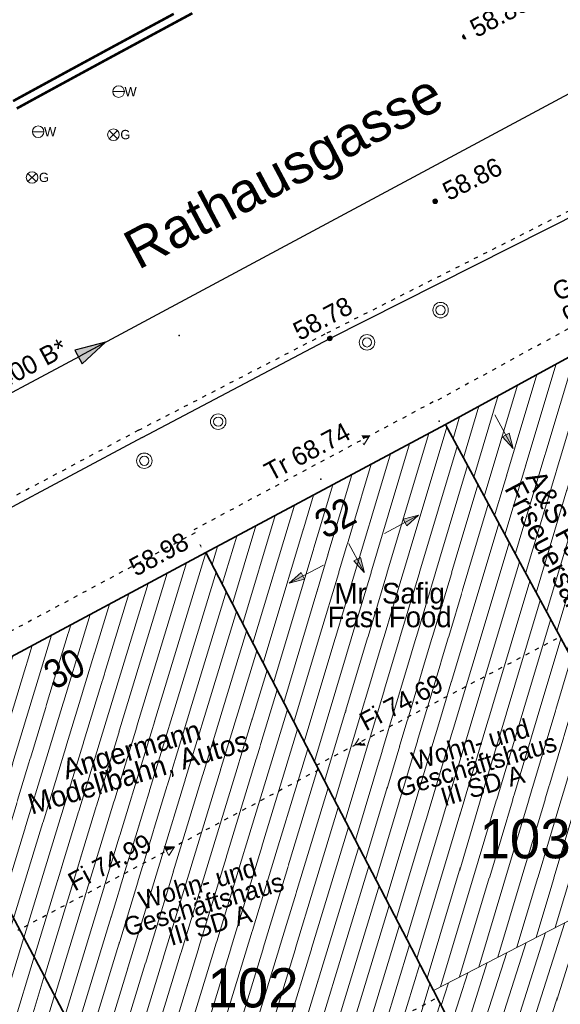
# Model space of a CAD drawing. Header units: metres. Extents: x 32365810 to 32367010, y 5620411 to 5622366.
# Tile 131 of 198: x 32366238 to 32366251, y 5622111 to 5622135. Entities that reach past the tile are written whole.
import ezdxf

# ---------------------------------------------------------------- set-up
doc = ezdxf.new("R2010")
doc.units = ezdxf.units.M
for name, pattern in [('1000.100', [0]), ('1000.104', [0.225, 0.075, -0.15]), ('1000.196', [0.225, 0.075, -0.15]), ('1000.300', [0]), ('1600.1047', [0]), ('1600.2028', [0]), ('1600.2505', [0])]:
    doc.linetypes.add(name, pattern=pattern)
doc.layers.get('0').update_dxf_attribs({"color": 1, "linetype": 'CONTINUOUS'})
for name, color, linetype in [('Beschriftung Gebäude', 7, 'CONTINUOUS'), ('Beschriftung Kanalbestand (AMT 66)', 7, 'CONTINUOUS'), ('Beschriftung Topographie', 7, 'CONTINUOUS'), ('Ebene 32', 7, 'CONTINUOUS'), ('EFB-_ Dachhöhen Bestandsgebäude (NHN)', 7, 'CONTINUOUS'), ('Fahrbahnmarkierung', 7, 'CONTINUOUS'), ('Flurstücke_Grenzpunkte', 11, 'CONTINUOUS'), ('Gasleitung', 7, 'CONTINUOUS'), ('Gebäude', 31, 'CONTINUOUS'), ('Höhen_ gemessen (NHN)', 7, 'CONTINUOUS'), ('Lagebezeichnungen', 12, 'CONTINUOUS'), ('Leitungen Kanalbestand (AMT 66)', 7, 'CONTINUOUS'), ('Symbole Topographie', 7, 'CONTINUOUS'), ('Topgraphie_ weitere örtliche Aufnahme', 7, 'CONTINUOUS'), ('Topographie_ örtl. Aufnahme', 7, 'CONTINUOUS'), ('Wasserleitung', 7, 'CONTINUOUS')]:
    doc.layers.add(name, color=color, linetype=linetype)
doc.styles.add('Arial', font='Arial.ttf')
doc.styles.add('Beschriftung schwarz_ Stift 0.25', font='Century Gothic.ttf')
doc.styles.add('Beschriftung Topographie_ blau', font='Century Gothic.ttf')
doc.styles.add('Dachhöhe NHN_ Bestand_ gemessen_ schwarz', font='Century Gothic.ttf')
doc.styles.add('Flurstücksnummer - K 10 700', font='Arial.ttf')
doc.styles.add('Hausnummern NRW', font='Arial.ttf', dxfattribs={"width": 0.85})
doc.styles.add('Höhe NHN_ gemessen_ blau', font='Century Gothic.ttf')
doc.styles.add('Kanal Mischwasser_ Beschriftung allgemein_ dünn_ lila', font='Century Gothic.ttf')
doc.styles.add('Name - Bauwerken u. Einrichtungen - F 10', font='Arial.ttf')

# ---------------------------------------------------------------- blocks, each defined once
blk = doc.blocks.new('S1000.360')
at = {"lineweight": -2}
blk.add_hatch(color=0, dxfattribs=at).paths.add_polyline_path([(0, 0.25), (0.05, 0.05), (-0.05, 0.05)], flags=0)
at = {"color": 0, "lineweight": -2}
for p, q in [((-0.05, 0.05), (0, 0.25)), ((0, 0.25), (0.05, 0.05)), ((0, 0.25), (0, -0.25)), ((0.05, 0.05), (-0.05, 0.05))]:
    blk.add_line(p, q, dxfattribs=at)
blk = doc.blocks.new('S1000.451')
at = {"color": 0, "lineweight": -2}
for radius in [0.5, 0.3]:
    blk.add_circle((0, 0), radius, dxfattribs=at)
blk = doc.blocks.new('S1000.550', base_point=(-0.2, 0))
at = {"color": 0, "lineweight": -2}
for p, q in [((-0.376777, 0.176777), (-0.023224, -0.176777)), ((-0.376777, -0.176777), (-0.023224, 0.176777))]:
    blk.add_line(p, q, dxfattribs=at)
blk.add_circle((-0.2, 0), 0.25, dxfattribs=at)
at = {"color": 0, "lineweight": -2, "insert": (0.09684, -0.2), "char_height": 0.4, "attachment_point": 7, "line_spacing_factor": 0.69, "style": 'Arial'}
blk.add_mtext('G', dxfattribs=at)
blk = doc.blocks.new('S1000.549', base_point=(-0.2, 0))
at = {"color": 0, "lineweight": -2}
blk.add_line((-0.45, 0), (0.05, 0), dxfattribs=at)
blk.add_circle((-0.2, 0), 0.25, dxfattribs=at)
at = {"color": 0, "lineweight": -2, "insert": (0.05246, -0.199999), "char_height": 0.4, "attachment_point": 7, "line_spacing_factor": 0.69, "style": 'Arial'}
blk.add_mtext('W', dxfattribs=at)
blk = doc.blocks.new('S1000.15')
at = {"color": 0, "lineweight": -2}
for p, q in [((-0.5, 0.05), (-0.485, 0.1)), ((0.495, 0.05), (-0.5, 0.05)), ((-0.5, -0.05), (-0.5, 0)), ((-0.5, 0), (0.5, 0)), ((-0.485, 0.1), (0.49, 0.1)), ((-0.475, 0.15), (-0.455, 0.2)), ((0.475, 0.15), (-0.475, 0.15)), ((-0.455, 0.2), (0.455, 0.2)), ((-0.43, 0.25), (-0.4, 0.3)), ((0.43, 0.25), (-0.43, 0.25)), ((-0.4, 0.3), (0.395, 0.3)), ((-0.355, 0.35), (-0.295, 0.4)), ((0.36, 0.35), (-0.355, 0.35)), ((-0.295, 0.4), (0.3, 0.4)), ((0.22, 0.45), (-0.215, 0.45)), ((0.3, 0.4), (0.22, 0.45)), ((0.395, 0.3), (0.36, 0.35)), ((0.455, 0.2), (0.43, 0.25)), ((0.49, 0.1), (0.475, 0.15)), ((0.5, 0), (0.495, 0.05)), ((0.495, -0.05), (-0.5, -0.05)), ((-0.475, -0.15), (-0.49, -0.1)), ((-0.49, -0.1), (0.485, -0.1)), ((0.475, -0.15), (-0.475, -0.15)), ((-0.43, -0.25), (-0.455, -0.2)), ((-0.455, -0.2), (0.46, -0.2)), ((0.425, -0.25), (-0.43, -0.25)), ((-0.355, -0.35), (-0.4, -0.3)), ((-0.4, -0.3), (0.395, -0.3)), ((0.345, -0.35), (-0.355, -0.35)), ((-0.205, -0.45), (-0.29, -0.4)), ((-0.29, -0.4), (0.285, -0.4)), ((0.2, -0.45), (-0.205, -0.45)), ((0.285, -0.4), (0.345, -0.35)), ((0.395, -0.3), (0.425, -0.25)), ((0.46, -0.2), (0.475, -0.15)), ((0.485, -0.1), (0.495, -0.05))]:
    blk.add_line(p, q, dxfattribs=at)
blk.add_circle((0, 0), 0.5, dxfattribs=at)
blk = doc.blocks.new('S1000.114', base_point=(0, 0.366025))
at = {"lineweight": -2}
blk.add_hatch(color=0, dxfattribs=at).paths.add_polyline_path([(-0.5, -0.5), (0, 0.366026), (0, -0.5)], flags=0)
at = {"color": 0, "lineweight": -2}
for p, q in [((0, 0.366026), (-0.5, -0.5)), ((0.5, -0.5), (0, 0.366026)), ((-0.5, -0.5), (0, -0.5)), ((0, -0.5), (0.5, -0.5))]:
    blk.add_line(p, q, dxfattribs=at)
blk = doc.blocks.new('O1056')
at = {"layer": 'Flurstücke_Grenzpunkte', "color": 7, "linetype": '1600.2028', "lineweight": 35}
for p, q in [((32366242.751, 5622121.978), (32366235.441, 5622118.074)), ((32366248.272, 5622111.361), (32366242.751, 5622121.978)), ((32366235.441, 5622118.074), (32366241.069, 5622107.509)), ((32366250.071, 5622107.901), (32366248.272, 5622111.361)), ((32366250.071, 5622107.901), (32366247.487, 5622106.872)), ((32366241.069, 5622107.509), (32366244.192, 5622101.645)), ((32366247.487, 5622106.872), (32366248.813, 5622104.672)), ((32366248.813, 5622104.672), (32366244.192, 5622101.645))]:
    blk.add_line(p, q, dxfattribs=at)
at = {"layer": 'Flurstücke_Grenzpunkte', "color": 7, "lineweight": 18, "insert": (32366243.893628, 5622110.936929), "char_height": 0.95, "attachment_point": 8, "line_spacing_factor": 0.69, "style": 'Flurstücksnummer - K 10 700', "bg_fill": 2}
blk.add_mtext('102', dxfattribs=at)
blk = doc.blocks.new('O1270')
at = {"layer": 'Flurstücke_Grenzpunkte', "color": 7, "linetype": '1600.2028', "lineweight": 35}
blk.add_line((32366235.441, 5622118.074), (32366241.069, 5622107.509), dxfattribs=at)
blk = doc.blocks.new('O1280')
at = {"layer": 'Flurstücke_Grenzpunkte', "color": 7, "linetype": '1600.2028', "lineweight": 35}
for p, q in [((32366248.564, 5622125.083), (32366245.842, 5622123.629)), ((32366256.461, 5622110.446), (32366248.564, 5622125.083)), ((32366245.842, 5622123.629), (32366242.751, 5622121.978)), ((32366248.272, 5622111.361), (32366242.751, 5622121.978)), ((32366250.071, 5622107.901), (32366248.272, 5622111.361)), ((32366252.42, 5622108.821), (32366256.461, 5622110.446)), ((32366252.42, 5622108.821), (32366250.071, 5622107.901))]:
    blk.add_line(p, q, dxfattribs=at)
at = {"layer": 'Flurstücke_Grenzpunkte', "color": 7, "lineweight": 18, "insert": (32366250.496567, 5622114.551902), "char_height": 0.95, "attachment_point": 8, "line_spacing_factor": 0.69, "style": 'Flurstücksnummer - K 10 700', "bg_fill": 2}
blk.add_mtext('103', dxfattribs=at)
blk = doc.blocks.new('O1520')
at = {"layer": 'Flurstücke_Grenzpunkte', "color": 7, "linetype": '1600.2028', "lineweight": 35}
for p, q in [((32366234.742, 5622155.639), (32366226.928, 5622151.604)), ((32366234.742, 5622155.639), (32366235.261, 5622154.627)), ((32366235.261, 5622154.627), (32366238.458, 5622148.392)), ((32366229.878, 5622145.624), (32366226.928, 5622151.604)), ((32366238.458, 5622148.392), (32366243.464, 5622138.63)), ((32366235.426, 5622134.383), (32366229.878, 5622145.624)), ((32366235.447, 5622134.338), (32366243.482, 5622138.595)), ((32366243.464, 5622138.63), (32366243.482, 5622138.595)), ((32366235.447, 5622134.338), (32366235.426, 5622134.383))]:
    blk.add_line(p, q, dxfattribs=at)
at = {"layer": 'Flurstücke_Grenzpunkte', "color": 7, "lineweight": 18, "insert": (32366237.65233, 5622139.524164), "char_height": 0.95, "attachment_point": 8, "rotation": 16.5124674, "line_spacing_factor": 0.69, "style": 'Flurstücksnummer - K 10 700', "bg_fill": 2}
blk.add_mtext('348', dxfattribs=at)
blk = doc.blocks.new('O1542')
at = {"layer": 'Flurstücke_Grenzpunkte', "color": 7, "linetype": '1600.2028', "lineweight": 35}
for p, q in [((32366256.877, 5622129.627), (32366248.564, 5622125.083)), ((32366256.877, 5622129.627), (32366262.589, 5622119.013)), ((32366256.461, 5622110.446), (32366248.564, 5622125.083)), ((32366262.589, 5622119.013), (32366265.208, 5622114.147)), ((32366263.381, 5622113.419), (32366265.208, 5622114.147)), ((32366256.461, 5622110.446), (32366263.456, 5622113.234)), ((32366263.456, 5622113.234), (32366263.381, 5622113.419))]:
    blk.add_line(p, q, dxfattribs=at)
at = {"layer": 'Flurstücke_Grenzpunkte', "color": 7, "lineweight": 18, "insert": (32366260.467, 5622114.369), "char_height": 0.95, "attachment_point": 8, "line_spacing_factor": 0.69, "style": 'Flurstücksnummer - K 10 700', "bg_fill": 2}
blk.add_mtext('104', dxfattribs=at)
blk = doc.blocks.new('O1587')
at = {"layer": 'Flurstücke_Grenzpunkte', "color": 7, "linetype": '1600.2028', "lineweight": 35}
for p, q in [((32366256.877, 5622129.627), (32366248.564, 5622125.083)), ((32366248.564, 5622125.083), (32366245.842, 5622123.629)), ((32366245.842, 5622123.629), (32366242.751, 5622121.978)), ((32366242.751, 5622121.978), (32366235.441, 5622118.074))]:
    blk.add_line(p, q, dxfattribs=at)
blk = doc.blocks.new('O2205')
at = {"layer": 'Gebäude', "color": 7, "linetype": '1600.2505', "lineweight": 18}
for p, q in [((32366254.285, 5622114.465), (32366248.272, 5622111.361)), ((32366256.461, 5622110.446), (32366254.285, 5622114.465)), ((32366248.272, 5622111.361), (32366250.071, 5622107.901)), ((32366252.42, 5622108.821), (32366256.461, 5622110.446)), ((32366252.42, 5622108.821), (32366250.071, 5622107.901))]:
    blk.add_line(p, q, dxfattribs=at)
at = {"layer": 'Ebene 32', "color": 7, "lineweight": 18, "insert": (32366252.126, 5622111.052), "char_height": 0.7, "attachment_point": 8, "line_spacing_factor": 0.69, "style": 'Hausnummern NRW', "bg_fill": 2}
blk.add_mtext('(1)', dxfattribs=at)
blk = doc.blocks.new('O2280')
at = {"layer": 'Gebäude', "color": 7, "linetype": '1600.2505', "lineweight": 18}
for p, q in [((32366248.564, 5622125.083), (32366242.751, 5622121.978)), ((32366254.285, 5622114.465), (32366248.564, 5622125.083)), ((32366242.751, 5622121.978), (32366248.272, 5622111.361)), ((32366254.285, 5622114.465), (32366248.272, 5622111.361))]:
    blk.add_line(p, q, dxfattribs=at)
at = {"layer": 'Lagebezeichnungen', "color": 7, "lineweight": 18, "insert": (32366246.05585, 5622122.504014), "char_height": 0.7, "attachment_point": 8, "rotation": 28.0523525, "line_spacing_factor": 0.69, "style": 'Hausnummern NRW', "bg_fill": 2}
blk.add_mtext('32', dxfattribs=at)
blk = doc.blocks.new('O2524')
at = {"layer": 'Gebäude', "color": 7, "linetype": '1600.2505', "lineweight": 18}
for p, q in [((32366256.877, 5622129.627), (32366248.564, 5622125.083)), ((32366262.589, 5622119.013), (32366256.877, 5622129.627)), ((32366254.285, 5622114.465), (32366248.564, 5622125.083)), ((32366254.285, 5622114.465), (32366262.589, 5622119.013))]:
    blk.add_line(p, q, dxfattribs=at)
at = {"layer": 'Lagebezeichnungen', "color": 7, "lineweight": 18, "insert": (32366253.174364, 5622126.397875), "char_height": 0.7, "attachment_point": 8, "rotation": 28.6425692, "line_spacing_factor": 0.69, "style": 'Hausnummern NRW', "bg_fill": 2}
blk.add_mtext('34', dxfattribs=at)
blk = doc.blocks.new('O2632')
at = {"layer": 'Gebäude', "color": 7, "linetype": '1600.2505', "lineweight": 18}
for p, q in [((32366234.742, 5622155.639), (32366226.928, 5622151.604)), ((32366235.261, 5622154.627), (32366234.742, 5622155.639)), ((32366238.458, 5622148.392), (32366235.261, 5622154.627)), ((32366226.928, 5622151.604), (32366229.878, 5622145.624)), ((32366238.458, 5622148.392), (32366243.464, 5622138.63)), ((32366229.878, 5622145.624), (32366235.426, 5622134.383)), ((32366235.426, 5622134.383), (32366243.464, 5622138.63))]:
    blk.add_line(p, q, dxfattribs=at)
at = {"layer": 'Lagebezeichnungen', "color": 7, "lineweight": 18, "insert": (32366237.939661, 5622136.045048), "char_height": 0.7, "attachment_point": 8, "rotation": 27.8466128, "line_spacing_factor": 0.69, "style": 'Hausnummern NRW', "bg_fill": 2}
blk.add_mtext('11 a', dxfattribs=at)
blk = doc.blocks.new('O2807')
at = {"layer": 'Gebäude', "color": 7, "linetype": '1600.2505', "lineweight": 18}
for p, q in [((32366242.751, 5622121.978), (32366235.441, 5622118.074)), ((32366242.751, 5622121.978), (32366248.272, 5622111.361)), ((32366235.441, 5622118.074), (32366241.069, 5622107.509)), ((32366248.272, 5622111.361), (32366250.071, 5622107.901)), ((32366250.071, 5622107.901), (32366247.487, 5622106.872)), ((32366241.069, 5622107.509), (32366244.192, 5622101.645)), ((32366247.487, 5622106.872), (32366248.813, 5622104.672)), ((32366248.813, 5622104.672), (32366244.192, 5622101.645))]:
    blk.add_line(p, q, dxfattribs=at)
at = {"layer": 'Lagebezeichnungen', "color": 7, "lineweight": 18, "insert": (32366239.484664, 5622118.847437), "char_height": 0.7, "attachment_point": 8, "rotation": 28.0523525, "line_spacing_factor": 0.69, "style": 'Hausnummern NRW', "bg_fill": 2}
blk.add_mtext('30', dxfattribs=at)
blk = doc.blocks.new('O3018')
at = {"layer": 'Gebäude', "color": 7, "linetype": '1600.2505', "lineweight": 18}
for p, q in [((32366235.441, 5622118.074), (32366220.293, 5622109.983)), ((32366235.441, 5622118.074), (32366241.069, 5622107.509)), ((32366225.904, 5622099.412), (32366220.293, 5622109.983)), ((32366241.069, 5622107.509), (32366225.904, 5622099.412))]:
    blk.add_line(p, q, dxfattribs=at)
at = {"layer": 'Lagebezeichnungen', "color": 7, "lineweight": 18, "insert": (32366229.498196, 5622113.233362), "char_height": 0.7, "attachment_point": 8, "rotation": 28.1028739, "line_spacing_factor": 0.69, "style": 'Hausnummern NRW', "bg_fill": 2}
blk.add_mtext('22', dxfattribs=at)
blk = doc.blocks.new('*X1098')
at = {"color": 253, "linetype": '1600.1047', "lineweight": 18, "true_color": 0xb2b2b2}
for p, q in [((32366252.499483, 5622108.852962), (32366254.288227, 5622114.45904)), ((32366252.049338, 5622108.675828), (32366253.819895, 5622114.224906)), ((32366251.599497, 5622108.499645), (32366253.34865, 5622113.981642)), ((32366252.951049, 5622109.03455), (32366254.535897, 5622114.001602)), ((32366251.149655, 5622108.323462), (32366252.877405, 5622113.738378)), ((32366250.699814, 5622108.147279), (32366252.40616, 5622113.495115)), ((32366253.402614, 5622109.216137), (32366254.783567, 5622113.544163)), ((32366250.249972, 5622107.971096), (32366251.934915, 5622113.251851)), ((32366249.924118, 5622108.183497), (32366251.46367, 5622113.008588)), ((32366253.85418, 5622109.397724), (32366255.031237, 5622113.086724)), ((32366249.680185, 5622108.65265), (32366250.992425, 5622112.765324)), ((32366249.436253, 5622109.121804), (32366250.52118, 5622112.52206)), ((32366254.305746, 5622109.579311), (32366255.278908, 5622112.629285)), ((32366249.19232, 5622109.590957), (32366250.049935, 5622112.278797)), ((32366248.948388, 5622110.06011), (32366249.57869, 5622112.035533)), ((32366254.757311, 5622109.760899), (32366255.526578, 5622112.171847)), ((32366248.704455, 5622110.529263), (32366249.107445, 5622111.792269)), ((32366248.460523, 5622110.998416), (32366248.6362, 5622111.549006)), ((32366255.208877, 5622109.942486), (32366255.774248, 5622111.714408)), ((32366255.660443, 5622110.124073), (32366256.021918, 5622111.256969)), ((32366256.112009, 5622110.305661), (32366256.269589, 5622110.79953))]:
    blk.add_line(p, q, dxfattribs=at)
blk = doc.blocks.new('*X1123')
at = {"color": 253, "linetype": '1600.1047', "lineweight": 18, "true_color": 0xb2b2b2}
for p, q in [((32366245.881943, 5622115.95713), (32366248.598095, 5622125.01972)), ((32366245.633597, 5622116.434705), (32366248.161077, 5622124.86778)), ((32366245.385251, 5622116.912279), (32366247.694979, 5622124.618815)), ((32366246.130289, 5622115.479555), (32366248.849648, 5622124.552845)), ((32366245.136905, 5622117.389854), (32366247.228882, 5622124.36985)), ((32366244.888559, 5622117.867429), (32366246.762784, 5622124.120885)), ((32366246.378636, 5622115.00198), (32366249.101202, 5622124.08597)), ((32366244.640213, 5622118.345004), (32366246.296686, 5622123.87192)), ((32366244.391866, 5622118.822579), (32366245.830589, 5622123.622955)), ((32366246.626982, 5622114.524405), (32366249.352755, 5622123.619096)), ((32366244.14352, 5622119.300154), (32366245.364491, 5622123.37399)), ((32366243.895174, 5622119.777729), (32366244.898393, 5622123.125025)), ((32366246.875328, 5622114.04683), (32366249.604308, 5622123.152221)), ((32366243.646828, 5622120.255304), (32366244.432296, 5622122.87606)), ((32366243.398482, 5622120.732879), (32366243.966198, 5622122.627095)), ((32366247.123674, 5622113.569255), (32366249.855861, 5622122.685346)), ((32366243.150136, 5622121.210454), (32366243.5001, 5622122.37813)), ((32366242.901789, 5622121.688029), (32366243.034003, 5622122.129165)), ((32366247.37202, 5622113.09168), (32366250.107414, 5622122.218471)), ((32366247.620366, 5622112.614105), (32366250.358967, 5622121.751596)), ((32366247.868713, 5622112.13653), (32366250.61052, 5622121.284722)), ((32366248.117059, 5622111.658955), (32366250.862073, 5622120.817847)), ((32366248.446188, 5622111.450919), (32366251.113626, 5622120.350972)), ((32366248.909322, 5622111.689995), (32366251.365179, 5622119.884097)), ((32366249.372456, 5622111.929072), (32366251.616732, 5622119.417222)), ((32366249.83559, 5622112.168149), (32366251.868286, 5622118.950348)), ((32366250.298724, 5622112.407225), (32366252.119839, 5622118.483473)), ((32366250.761858, 5622112.646302), (32366252.371392, 5622118.016598)), ((32366251.224993, 5622112.885379), (32366252.622945, 5622117.549723)), ((32366251.688127, 5622113.124455), (32366252.874498, 5622117.082848)), ((32366252.151261, 5622113.363532), (32366253.126051, 5622116.615974)), ((32366252.614395, 5622113.602609), (32366253.377604, 5622116.149099)), ((32366253.077529, 5622113.841685), (32366253.629157, 5622115.682224)), ((32366253.540663, 5622114.080762), (32366253.88071, 5622115.215349)), ((32366254.003797, 5622114.319839), (32366254.132263, 5622114.748474))]:
    blk.add_line(p, q, dxfattribs=at)
blk = doc.blocks.new('*X1191')
at = {"color": 253, "linetype": '1600.1047', "lineweight": 18, "true_color": 0xb2b2b2}
for p, q in [((32366253.025626, 5622116.802359), (32366256.867796, 5622129.621969)), ((32366252.774073, 5622117.269234), (32366256.399616, 5622129.366055)), ((32366252.52252, 5622117.736108), (32366255.931435, 5622129.110141)), ((32366253.277179, 5622116.335484), (32366257.123502, 5622129.168951)), ((32366252.270967, 5622118.202983), (32366255.463255, 5622128.854228)), ((32366252.019414, 5622118.669858), (32366254.995075, 5622128.598314)), ((32366253.528733, 5622115.868609), (32366257.374948, 5622128.701717)), ((32366251.767861, 5622119.136733), (32366254.526895, 5622128.3424)), ((32366251.516308, 5622119.603608), (32366254.058714, 5622128.086486)), ((32366253.780286, 5622115.401734), (32366257.626393, 5622128.234483)), ((32366251.264755, 5622120.070482), (32366253.590534, 5622127.830573)), ((32366254.031839, 5622114.93486), (32366257.877838, 5622127.767249)), ((32366251.013202, 5622120.537357), (32366253.122354, 5622127.574659)), ((32366250.761648, 5622121.004232), (32366252.654173, 5622127.318745)), ((32366254.283392, 5622114.467985), (32366258.129284, 5622127.300015)), ((32366250.510095, 5622121.471107), (32366252.185993, 5622127.062831)), ((32366254.750366, 5622114.719875), (32366258.380729, 5622126.832781)), ((32366250.258542, 5622121.937982), (32366251.717813, 5622126.806917)), ((32366250.006989, 5622122.404856), (32366251.249632, 5622126.551004)), ((32366255.218727, 5622114.976391), (32366258.632175, 5622126.365546)), ((32366249.755436, 5622122.871731), (32366250.781452, 5622126.29509)), ((32366249.503883, 5622123.338606), (32366250.313272, 5622126.039176)), ((32366255.687088, 5622115.232906), (32366258.88362, 5622125.898312)), ((32366249.25233, 5622123.805481), (32366249.845092, 5622125.783262)), ((32366249.000777, 5622124.272356), (32366249.376911, 5622125.527348)), ((32366256.155448, 5622115.489422), (32366259.135065, 5622125.431078)), ((32366248.749224, 5622124.73923), (32366248.908731, 5622125.271435)), ((32366256.623809, 5622115.745937), (32366259.386511, 5622124.963844)), ((32366257.092169, 5622116.002453), (32366259.637956, 5622124.49661)), ((32366257.56053, 5622116.258968), (32366259.889402, 5622124.029376)), ((32366258.028891, 5622116.515483), (32366260.140847, 5622123.562142)), ((32366258.497251, 5622116.771999), (32366260.392292, 5622123.094907)), ((32366258.965612, 5622117.028514), (32366260.643738, 5622122.627673)), ((32366259.433973, 5622117.28503), (32366260.895183, 5622122.160439)), ((32366259.902333, 5622117.541545), (32366261.146629, 5622121.693205)), ((32366260.370694, 5622117.798061), (32366261.398074, 5622121.225971)), ((32366260.839054, 5622118.054576), (32366261.649519, 5622120.758737)), ((32366261.307415, 5622118.311091), (32366261.900965, 5622120.291503)), ((32366261.775776, 5622118.567607), (32366262.15241, 5622119.824268)), ((32366262.244136, 5622118.824122), (32366262.403855, 5622119.357034))]:
    blk.add_line(p, q, dxfattribs=at)
blk = doc.blocks.new('*X1223')
at = {"color": 253, "linetype": '1600.1047', "lineweight": 18, "true_color": 0xb2b2b2}
for p, q in [((32366230.667671, 5622144.02402), (32366234.577354, 5622155.55398)), ((32366230.432956, 5622144.499583), (32366234.097329, 5622155.306104)), ((32366230.902385, 5622143.548457), (32366234.898608, 5622155.33363)), ((32366230.198242, 5622144.975146), (32366233.617305, 5622155.058229)), ((32366229.963528, 5622145.450709), (32366233.13728, 5622154.810354)), ((32366231.137099, 5622143.072894), (32366235.136974, 5622154.868838)), ((32366229.728843, 5622145.926359), (32366232.657256, 5622154.562478)), ((32366229.494175, 5622146.402059), (32366232.177232, 5622154.314603)), ((32366231.371814, 5622142.597331), (32366235.375333, 5622154.404021)), ((32366229.259507, 5622146.877759), (32366231.697207, 5622154.066727)), ((32366229.024839, 5622147.353458), (32366231.217183, 5622153.818852)), ((32366231.606528, 5622142.121768), (32366235.613682, 5622153.939177)), ((32366228.790171, 5622147.829158), (32366230.737159, 5622153.570977)), ((32366228.555503, 5622148.304858), (32366230.257134, 5622153.323101)), ((32366231.841242, 5622141.646205), (32366235.852031, 5622153.474333)), ((32366228.320835, 5622148.780558), (32366229.77711, 5622153.075226)), ((32366232.075957, 5622141.170642), (32366236.09038, 5622153.009489)), ((32366228.086167, 5622149.256258), (32366229.297085, 5622152.82735)), ((32366227.851499, 5622149.731958), (32366228.817061, 5622152.579475)), ((32366232.310671, 5622140.695079), (32366236.328729, 5622152.544645)), ((32366227.616831, 5622150.207657), (32366228.337037, 5622152.3316)), ((32366227.382163, 5622150.683357), (32366227.857012, 5622152.083724)), ((32366232.545385, 5622140.219516), (32366236.567078, 5622152.079801)), ((32366227.147495, 5622151.159057), (32366227.376988, 5622151.835849)), ((32366232.7801, 5622139.743952), (32366236.805427, 5622151.614957)), ((32366233.014814, 5622139.268389), (32366237.043776, 5622151.150113)), ((32366233.249528, 5622138.792826), (32366237.282125, 5622150.685269)), ((32366233.484243, 5622138.317263), (32366237.520474, 5622150.220425)), ((32366233.718957, 5622137.8417), (32366237.758823, 5622149.755581)), ((32366233.953671, 5622137.366137), (32366237.997172, 5622149.290737)), ((32366234.188386, 5622136.890574), (32366238.235521, 5622148.825893)), ((32366234.4231, 5622136.415011), (32366238.473871, 5622148.361051)), ((32366234.657814, 5622135.939448), (32366238.71223, 5622147.896236)), ((32366234.892529, 5622135.463885), (32366238.950589, 5622147.431422)), ((32366235.127243, 5622134.988322), (32366239.188948, 5622146.966607)), ((32366235.361957, 5622134.512759), (32366239.427307, 5622146.501793)), ((32366235.776776, 5622134.568338), (32366239.665666, 5622146.036978)), ((32366236.259177, 5622134.823222), (32366239.904025, 5622145.572164)), ((32366236.741578, 5622135.078106), (32366240.142384, 5622145.10735)), ((32366237.223979, 5622135.33299), (32366240.380743, 5622144.642535)), ((32366237.70638, 5622135.587873), (32366240.619102, 5622144.177721)), ((32366238.18878, 5622135.842757), (32366240.857462, 5622143.712906)), ((32366238.671181, 5622136.097641), (32366241.095821, 5622143.248092)), ((32366239.153582, 5622136.352525), (32366241.33418, 5622142.783277)), ((32366239.635983, 5622136.607409), (32366241.572539, 5622142.318463)), ((32366240.118384, 5622136.862293), (32366241.810898, 5622141.853648)), ((32366240.600785, 5622137.117177), (32366242.049257, 5622141.388834)), ((32366241.083186, 5622137.37206), (32366242.287616, 5622140.924019)), ((32366241.565586, 5622137.626944), (32366242.525975, 5622140.459205)), ((32366242.047987, 5622137.881828), (32366242.764334, 5622139.99439)), ((32366242.530388, 5622138.136712), (32366243.002693, 5622139.529576)), ((32366243.012789, 5622138.391596), (32366243.241052, 5622139.064762))]:
    blk.add_line(p, q, dxfattribs=at)
blk = doc.blocks.new('*X1275')
at = {"color": 253, "linetype": '1600.1047', "lineweight": 18, "true_color": 0xb2b2b2}
for p, q in [((32366239.334258, 5622110.765495), (32366242.752108, 5622121.975869)), ((32366239.08492, 5622111.233556), (32366242.284808, 5622121.729024)), ((32366238.835583, 5622111.701618), (32366241.816516, 5622121.478927)), ((32366239.583595, 5622110.297433), (32366242.999251, 5622121.500608)), ((32366238.586245, 5622112.16968), (32366241.348224, 5622121.228829)), ((32366238.336907, 5622112.637742), (32366240.879932, 5622120.978732)), ((32366239.832933, 5622109.829371), (32366243.246394, 5622121.025347)), ((32366238.08757, 5622113.105803), (32366240.41164, 5622120.728635)), ((32366237.838232, 5622113.573865), (32366239.943348, 5622120.478537)), ((32366240.08227, 5622109.361309), (32366243.493536, 5622120.550087)), ((32366237.588895, 5622114.041927), (32366239.475056, 5622120.22844)), ((32366237.339557, 5622114.509989), (32366239.006764, 5622119.978342)), ((32366240.331608, 5622108.893248), (32366243.740679, 5622120.074826)), ((32366237.09022, 5622114.97805), (32366238.538472, 5622119.728245)), ((32366236.840882, 5622115.446112), (32366238.07018, 5622119.478148)), ((32366240.580946, 5622108.425186), (32366243.987822, 5622119.599565)), ((32366236.591544, 5622115.914174), (32366237.601888, 5622119.22805)), ((32366236.342207, 5622116.382236), (32366237.133596, 5622118.977953)), ((32366240.830283, 5622107.957124), (32366244.234965, 5622119.124305)), ((32366236.092869, 5622116.850297), (32366236.665304, 5622118.727856)), ((32366235.843532, 5622117.318359), (32366236.197012, 5622118.477758)), ((32366241.07962, 5622107.489059), (32366244.482107, 5622118.649044)), ((32366235.594194, 5622117.786421), (32366235.72872, 5622118.227661)), ((32366241.328935, 5622107.020924), (32366244.72925, 5622118.173783)), ((32366241.57825, 5622106.55279), (32366244.976393, 5622117.698522)), ((32366241.827566, 5622106.084655), (32366245.223536, 5622117.223262)), ((32366242.076881, 5622105.61652), (32366245.470678, 5622116.748001)), ((32366242.326196, 5622105.148385), (32366245.717821, 5622116.27274)), ((32366242.575512, 5622104.68025), (32366245.964964, 5622115.797479)), ((32366242.824827, 5622104.212116), (32366246.212107, 5622115.322219)), ((32366243.074142, 5622103.743981), (32366246.459249, 5622114.846958)), ((32366243.323458, 5622103.275846), (32366246.706392, 5622114.371697)), ((32366243.572773, 5622102.807711), (32366246.953535, 5622113.896437)), ((32366243.822088, 5622102.339576), (32366247.200677, 5622113.421176)), ((32366244.071404, 5622101.871442), (32366247.44782, 5622112.945915)), ((32366244.444918, 5622101.810675), (32366247.694963, 5622112.470654)), ((32366244.934796, 5622102.13157), (32366247.942106, 5622111.995394)), ((32366245.424673, 5622102.452466), (32366248.189248, 5622111.520133)), ((32366245.91455, 5622102.773361), (32366248.436383, 5622111.044844)), ((32366247.565758, 5622106.903363), (32366248.683513, 5622110.569542)), ((32366248.011975, 5622107.081055), (32366248.930643, 5622110.094239)), ((32366248.458192, 5622107.258748), (32366249.177772, 5622109.618936)), ((32366248.904409, 5622107.43644), (32366249.424902, 5622109.143633)), ((32366249.350625, 5622107.614133), (32366249.672032, 5622108.668331)), ((32366249.796842, 5622107.791825), (32366249.919162, 5622108.193028)), ((32366246.404427, 5622103.094257), (32366247.532952, 5622106.795761)), ((32366246.894304, 5622103.415152), (32366247.793299, 5622106.363811)), ((32366247.384181, 5622103.736048), (32366248.053647, 5622105.931862)), ((32366247.874058, 5622104.056943), (32366248.313995, 5622105.499913)), ((32366248.363935, 5622104.377839), (32366248.574342, 5622105.067963))]:
    blk.add_line(p, q, dxfattribs=at)
blk = doc.blocks.new('*X1337')
at = {"color": 253, "linetype": '1600.1047', "lineweight": 18, "true_color": 0xb2b2b2}
for p, q in [((32366230.325998, 5622101.773023), (32366235.247503, 5622117.970647)), ((32366230.79382, 5622102.022806), (32366235.587356, 5622117.799258)), ((32366229.858176, 5622101.52324), (32366234.779646, 5622117.720751)), ((32366229.390354, 5622101.273458), (32366234.31179, 5622117.470855)), ((32366231.261642, 5622102.272589), (32366235.836931, 5622117.33075)), ((32366228.922531, 5622101.023675), (32366233.843933, 5622117.220959)), ((32366228.454709, 5622100.773892), (32366233.376077, 5622116.971063)), ((32366231.729464, 5622102.522371), (32366236.086507, 5622116.862241)), ((32366227.986887, 5622100.524109), (32366232.90822, 5622116.721166)), ((32366227.519065, 5622100.274327), (32366232.440363, 5622116.47127)), ((32366232.197286, 5622102.772154), (32366236.336082, 5622116.393732)), ((32366227.051243, 5622100.024544), (32366231.972507, 5622116.221374)), ((32366226.583421, 5622099.774761), (32366231.50465, 5622115.971478)), ((32366232.665108, 5622103.021937), (32366236.585658, 5622115.925224)), ((32366226.115599, 5622099.524978), (32366231.036794, 5622115.721582)), ((32366225.767487, 5622099.669187), (32366230.568937, 5622115.471685)), ((32366233.13293, 5622103.27172), (32366236.835234, 5622115.456715)), ((32366225.518238, 5622100.138768), (32366230.10108, 5622115.221789)), ((32366225.268988, 5622100.608349), (32366229.633224, 5622114.971893)), ((32366233.600753, 5622103.521503), (32366237.084809, 5622114.988206)), ((32366225.019738, 5622101.07793), (32366229.165367, 5622114.721997)), ((32366224.770488, 5622101.547511), (32366228.697511, 5622114.472101)), ((32366234.068575, 5622103.771285), (32366237.334385, 5622114.519698)), ((32366224.521239, 5622102.017092), (32366228.229654, 5622114.222204)), ((32366224.271989, 5622102.486673), (32366227.761798, 5622113.972308)), ((32366234.536397, 5622104.021068), (32366237.583961, 5622114.051189)), ((32366224.022739, 5622102.956254), (32366227.293941, 5622113.722412)), ((32366223.773489, 5622103.425835), (32366226.826084, 5622113.472516)), ((32366235.004219, 5622104.270851), (32366237.833536, 5622113.582681)), ((32366223.524239, 5622103.895416), (32366226.358228, 5622113.22262)), ((32366223.27499, 5622104.364997), (32366225.890371, 5622112.972723)), ((32366235.472041, 5622104.520634), (32366238.083112, 5622113.114172)), ((32366223.02574, 5622104.834578), (32366225.422515, 5622112.722827)), ((32366235.939863, 5622104.770416), (32366238.332687, 5622112.645663)), ((32366222.77649, 5622105.304159), (32366224.954658, 5622112.472931)), ((32366222.52724, 5622105.773741), (32366224.486801, 5622112.223035)), ((32366236.407685, 5622105.020199), (32366238.582263, 5622112.177155)), ((32366222.277991, 5622106.243322), (32366224.018945, 5622111.973139)), ((32366222.028741, 5622106.712903), (32366223.551088, 5622111.723242)), ((32366236.875507, 5622105.269982), (32366238.831839, 5622111.708646)), ((32366221.779491, 5622107.182484), (32366223.083232, 5622111.473346)), ((32366221.530241, 5622107.652065), (32366222.615375, 5622111.22345)), ((32366237.34333, 5622105.519765), (32366239.081414, 5622111.240138)), ((32366221.280992, 5622108.121646), (32366222.147519, 5622110.973554)), ((32366221.031742, 5622108.591227), (32366221.679662, 5622110.723658)), ((32366237.811152, 5622105.769547), (32366239.33099, 5622110.771629)), ((32366220.782492, 5622109.060808), (32366221.211805, 5622110.473761)), ((32366220.533242, 5622109.530389), (32366220.743949, 5622110.223865)), ((32366238.278974, 5622106.01933), (32366239.580566, 5622110.30312)), ((32366238.746796, 5622106.269113), (32366239.830141, 5622109.834612)), ((32366239.214618, 5622106.518896), (32366240.079717, 5622109.366103)), ((32366239.68244, 5622106.768679), (32366240.329292, 5622108.897595)), ((32366240.150262, 5622107.018461), (32366240.578868, 5622108.429086)), ((32366240.618084, 5622107.268244), (32366240.828444, 5622107.960577))]:
    blk.add_line(p, q, dxfattribs=at)
blk = doc.blocks.new('S1000.370')
at = {"lineweight": -2}
blk.add_hatch(color=0, dxfattribs=at).paths.add_polyline_path([(0.065, 0), (-0.06, 0), (0, 0.25)], flags=0)
at = {"color": 0, "lineweight": -2}
for p, q in [((0, 0.25), (-0.06, 0)), ((0, -0.25), (0, 0.25)), ((0.065, 0), (0, 0.25)), ((-0.06, 0), (0.065, 0))]:
    blk.add_line(p, q, dxfattribs=at)

msp = doc.modelspace()

# ---------------------------------------------------------------- linework, layer by layer
at = {"layer": 'Fahrbahnmarkierung', "color": 7, "true_color": 0xffffff}
for p in [(32366241.483246, 5622130.576989, 58.943), (32366242.103261, 5622127.238971, 58.894)]:
    msp.add_point(p, dxfattribs=at)
at = {"layer": 'Topographie_ örtl. Aufnahme', "color": 7, "true_color": 0xffffff}
for p in [(32366248.415829, 5622125.166864, 0.024), (32366245.539106, 5622123.758706, 58.847)]:
    msp.add_point(p, dxfattribs=at)

# ---------------------------------------------------------------- block references
at = {"layer": 'EFB-_ Dachhöhen Bestandsgebäude (NHN)', "color": 7, "lineweight": 18, "xscale": 0.25, "yscale": 0.25, "zscale": 0.25}
for p, rotation in [((32366246.719, 5622124.805, 68.744), 298.108787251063), ((32366246.368, 5622117.314, 74.689), 117.799033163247), ((32366241.989, 5622114.844, 74.991), 298.090864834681)]:
    msp.add_blockref('S1000.114', p, dxfattribs=dict(at, rotation=rotation))
at = {"layer": 'Flurstücke_Grenzpunkte', "color": 7, "true_color": 0xffffff}
msp.add_blockref('O1520', (0, 0), dxfattribs=at)
at = {"layer": 'Gasleitung', "color": 7, "lineweight": 18, "xscale": 0.5625, "yscale": 0.5625, "zscale": 0.5625}
for p in [(32366240.508863, 5622132.110359, 58.878), (32366238.533638, 5622131.071859, 58.886)]:
    msp.add_blockref('S1000.550', p, dxfattribs=at)
at = {"layer": 'Höhen_ gemessen (NHN)', "color": 7, "lineweight": 18, "xscale": 0.1125, "yscale": 0.1125, "zscale": 0.1125}
for p in [(32366249.037175, 5622134.489922, 58.889), (32366248.314874, 5622130.496958, 58.865), (32366245.759606, 5622127.171688, 58.781), (32366242.576902, 5622122.117884, 58.975)]:
    msp.add_blockref('S1000.15', p, dxfattribs=at)
at = {"layer": 'Symbole Topographie', "color": 7, "lineweight": 18, "xscale": 0.375, "yscale": 0.375, "zscale": 0.375}
for p in [(32366248.44692, 5622127.857118, 0.024), (32366246.6612, 5622127.075079, 59.214), (32366243.051199, 5622125.152362, 58.893), (32366241.257754, 5622124.204543, 58.921)]:
    msp.add_blockref('S1000.451', p, dxfattribs=at)
at = {"layer": 'Symbole Topographie', "color": 7, "lineweight": 18, "xscale": 1.875, "yscale": 1.875, "zscale": 1.875}
for p, rotation in [((32366249.986148, 5622124.909724), 208.627134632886), ((32366247.49873, 5622122.665267), 298.315888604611), ((32366246.378164, 5622121.900976), 208.074449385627), ((32366245.187258, 5622121.456091), 117.475114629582)]:
    msp.add_blockref('S1000.360', p, dxfattribs=dict(at, rotation=rotation))
at = {"layer": 'Wasserleitung', "color": 7, "lineweight": 18, "xscale": 0.5625, "yscale": 0.5625, "zscale": 0.5625}
for p in [(32366240.635282, 5622133.154822, 58.803), (32366238.68275, 5622132.182439, 58.838)]:
    msp.add_blockref('S1000.549', p, dxfattribs=at)

# ---------------------------------------------------------------- texts
at = {"layer": 'Beschriftung Gebäude', "color": 7, "lineweight": 25, "char_height": 0.5, "line_spacing_factor": 0.69, "style": 'Beschriftung schwarz_ Stift 0.25', "bg_fill": 2}
for s, insert, attachment_point, rotation in [('A&S Fadez\\PFriseuersalon', (32366249.978005, 5622123.530551), 7, 297.7853833), ('Angermann\\PModellbahn, Autos', (32366241.041755, 5622116.880562), 5, 16.5123412)]:
    msp.add_mtext(s, dxfattribs=dict(at, insert=insert, attachment_point=attachment_point, rotation=rotation))
at = {"layer": 'Beschriftung Kanalbestand (AMT 66)', "color": 200, "lineweight": 25, "true_color": 0xd600ff, "insert": (32366238.077812, 5622126.319381), "char_height": 0.45, "attachment_point": 5, "rotation": 28.2040483, "line_spacing_factor": 0.69, "style": 'Kanal Mischwasser_ Beschriftung allgemein_ dünn_ lila', "bg_fill": 2}
msp.add_mtext('DN 400 B*', dxfattribs=at)
at = {"layer": 'Beschriftung Topographie', "color": 142, "lineweight": 25, "true_color": 0x0087cd, "insert": (32366252.351115, 5622128.462951), "char_height": 0.45, "attachment_point": 5, "rotation": 26.1343936, "line_spacing_factor": 0.69, "style": 'Beschriftung Topographie_ blau', "bg_fill": 2}
msp.add_mtext('Gehweg\\Pgeplattet', dxfattribs=at)
at = {"layer": 'EFB-_ Dachhöhen Bestandsgebäude (NHN)', "color": 7, "lineweight": 25, "insert": (32366249.317139, 5622116.824306), "char_height": 0.45, "attachment_point": 5, "rotation": 16.4486531, "line_spacing_factor": 0.69, "style": 'Dachhöhe NHN_ Bestand_ gemessen_ schwarz', "bg_fill": 2}
msp.add_mtext('Wohn- und\\PGeschäftshaus\\PIII SD A', dxfattribs=at)
at = {"layer": 'Höhen_ gemessen (NHN)', "color": 142, "lineweight": 25, "true_color": 0x0087cd, "insert": (32366242.383306, 5622122.09217), "char_height": 0.45, "attachment_point": 9, "rotation": 28.1080777, "line_spacing_factor": 0.69, "style": 'Höhe NHN_ gemessen_ blau', "bg_fill": 2}
msp.add_mtext('58.98', dxfattribs=at)

# ---------------------------------------------------------------- next in the draw order: texts
at = {"layer": 'Beschriftung Gebäude', "color": 7, "lineweight": 25, "insert": (32366247.21079, 5622120.701876), "char_height": 0.5, "attachment_point": 5, "line_spacing_factor": 0.69, "style": 'Beschriftung schwarz_ Stift 0.25', "bg_fill": 2}
msp.add_mtext('Mr. Safig\\PFast Food', dxfattribs=at)
at = {"layer": 'EFB-_ Dachhöhen Bestandsgebäude (NHN)', "color": 7, "lineweight": 25, "char_height": 0.45, "line_spacing_factor": 0.69, "style": 'Dachhöhe NHN_ Bestand_ gemessen_ schwarz', "bg_fill": 2}
for s, insert, attachment_point, rotation in [('Tr 68.74', (32366246.308152, 5622124.749899, 68.744), 9, 28.1087686), ('Fi 74.69', (32366246.635062, 5622117.635821, 74.689), 7, 27.7990435), ('Wohn- und\\PGeschäftshaus\\PIII SD A', (32366242.696583, 5622113.443012), 5, 16.4490153)]:
    msp.add_mtext(s, dxfattribs=dict(at, insert=insert, attachment_point=attachment_point, rotation=rotation))
at = {"layer": 'Höhen_ gemessen (NHN)', "color": 142, "lineweight": 25, "true_color": 0x0087cd, "char_height": 0.45, "line_spacing_factor": 0.69, "style": 'Höhe NHN_ gemessen_ blau', "bg_fill": 2}
for s, insert, attachment_point, rotation in [('58.89', (32366249.214477, 5622134.648813), 4, 28.2040483), ('58.78', (32366245.693721, 5622127.452088, 58.781), 8, 27.8579407)]:
    msp.add_mtext(s, dxfattribs=dict(at, insert=insert, attachment_point=attachment_point, rotation=rotation))
at = {"layer": 'Lagebezeichnungen', "color": 7, "lineweight": 18, "insert": (32366241.241935, 5622128.567588), "char_height": 0.95, "attachment_point": 7, "rotation": 28.0498147, "line_spacing_factor": 0.69, "style": 'Name - Bauwerken u. Einrichtungen - F 10', "bg_fill": 2}
msp.add_mtext('Rathausgasse', dxfattribs=at)

# ---------------------------------------------------------------- next in the draw order: texts
at = {"layer": 'EFB-_ Dachhöhen Bestandsgebäude (NHN)', "color": 7, "lineweight": 25, "insert": (32366241.486935, 5622114.776005, 74.991), "char_height": 0.45, "attachment_point": 9, "rotation": 28.0908519, "line_spacing_factor": 0.69, "style": 'Dachhöhe NHN_ Bestand_ gemessen_ schwarz', "bg_fill": 2}
msp.add_mtext('Fi 74.99', dxfattribs=at)
at = {"layer": 'Höhen_ gemessen (NHN)', "color": 142, "lineweight": 25, "true_color": 0x0087cd, "insert": (32366248.543544, 5622130.696695), "char_height": 0.45, "attachment_point": 4, "rotation": 26.7502834, "line_spacing_factor": 0.69, "style": 'Höhe NHN_ gemessen_ blau', "bg_fill": 2}
msp.add_mtext('58.86', dxfattribs=at)

# ---------------------------------------------------------------- next in the draw order: block references
at = {"layer": 'Flurstücke_Grenzpunkte', "color": 7, "true_color": 0xffffff}
msp.add_blockref('O1056', (0, 0), dxfattribs=at)

# ---------------------------------------------------------------- next in the draw order: block references
msp.add_blockref('O1270', (0, 0), dxfattribs=at)

# ---------------------------------------------------------------- next in the draw order: block references
msp.add_blockref('O1280', (0, 0), dxfattribs=at)

# ---------------------------------------------------------------- next in the draw order: block references
msp.add_blockref('O1542', (0, 0), dxfattribs=at)

# ---------------------------------------------------------------- next in the draw order: block references
msp.add_blockref('O1587', (0, 0), dxfattribs=at)

# ---------------------------------------------------------------- next in the draw order: block references
at = {"layer": 'Gebäude', "color": 7, "true_color": 0xffffff}
for name in ['O2632', 'O2205']:
    msp.add_blockref(name, (0, 0), dxfattribs=at)
at = {"layer": 'Leitungen Kanalbestand (AMT 66)', "color": 200, "lineweight": 25, "true_color": 0xd600ff, "xscale": 3.0025, "yscale": 3.0025, "zscale": 3.0025, "rotation": 298.20380889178}
msp.add_blockref('S1000.370', (32366239.657019, 5622126.724385, 58.938), dxfattribs=at)

# ---------------------------------------------------------------- next in the draw order: linework, layer by layer
at = {"layer": 'Topgraphie_ weitere örtliche Aufnahme', "color": 142, "linetype": '1000.104', "lineweight": 25, "true_color": 0x0087cd, "const_width": 0.0625}
msp.add_lwpolyline([(32366238.163604, 5622132.746002), (32366238.483855, 5622132.921137), (32366238.819945, 5622133.104389), (32366239.156036, 5622133.287641), (32366239.507965, 5622133.479009), (32366239.867961, 5622133.67435), (32366240.227958, 5622133.86969), (32366240.59602, 5622134.069004), (32366240.964376, 5622134.268146), (32366241.332732, 5622134.467288), (32366241.701381, 5622134.666259), (32366242.062551, 5622134.860916), (32366242.42372, 5622135.055572)], dxfattribs=at)
at = {"layer": 'Topographie_ örtl. Aufnahme', "color": 142, "linetype": '1000.100', "lineweight": 25, "true_color": 0x0087cd, "const_width": 0.0625}
msp.add_lwpolyline([(32366238.073617, 5622132.925092), (32366238.394742, 5622133.100763), (32366238.731363, 5622133.28434), (32366239.067984, 5622133.467916), (32366239.4201, 5622133.659397), (32366239.780038, 5622133.854701), (32366240.139977, 5622134.050005), (32366240.507738, 5622134.249131), (32366240.875649, 5622134.447997), (32366241.24356, 5622134.646863), (32366241.611621, 5622134.845468), (32366241.972159, 5622135.039731)], dxfattribs=at)

# ---------------------------------------------------------------- next in the draw order: block references
at = {"layer": 'Gebäude', "color": 7, "true_color": 0xffffff}
for name in ['*X1223', 'O2280']:
    msp.add_blockref(name, (0, 0), dxfattribs=at)

# ---------------------------------------------------------------- next in the draw order: linework, layer by layer
at = {"layer": 'EFB-_ Dachhöhen Bestandsgebäude (NHN)', "color": 7, "linetype": '1000.196', "lineweight": 25}
msp.add_line((32366248.269978, 5622125.633451), (32366242.456978, 5622122.528451), dxfattribs=at)
at = {"layer": 'Topgraphie_ weitere örtliche Aufnahme', "color": 142, "linetype": '1000.104', "lineweight": 25, "true_color": 0x0087cd}
msp.add_line((32366241.115493, 5622124.943291), (32366245.690808, 5622127.304958), dxfattribs=at)
at = {"layer": 'Topographie_ örtl. Aufnahme', "color": 142, "linetype": '1000.100', "lineweight": 25, "true_color": 0x0087cd}
msp.add_line((32366241.209524, 5622124.766815, 58.843), (32366245.759606, 5622127.171688, 58.781), dxfattribs=at)

# ---------------------------------------------------------------- next in the draw order: block references
at = {"layer": 'Gebäude', "color": 7, "true_color": 0xffffff}
msp.add_blockref('O2524', (0, 0), dxfattribs=at)

# ---------------------------------------------------------------- next in the draw order: linework, layer by layer
at = {"layer": 'EFB-_ Dachhöhen Bestandsgebäude (NHN)', "color": 7, "linetype": '1000.196', "lineweight": 25}
msp.add_line((32366256.585646, 5622130.160011), (32366248.272646, 5622125.616011), dxfattribs=at)
at = {"layer": 'Topgraphie_ weitere örtliche Aufnahme', "color": 142, "linetype": '1000.104', "lineweight": 25, "true_color": 0x0087cd}
msp.add_line((32366245.690808, 5622127.304958), (32366254.659296, 5622131.825504), dxfattribs=at)
at = {"layer": 'Topographie_ örtl. Aufnahme', "color": 142, "linetype": '1000.100', "lineweight": 25, "true_color": 0x0087cd}
msp.add_line((32366245.759606, 5622127.171688, 58.781), (32366254.726947, 5622131.691656, 58.747), dxfattribs=at)

# ---------------------------------------------------------------- next in the draw order: block references
at = {"layer": 'Gebäude', "color": 7, "true_color": 0xffffff}
msp.add_blockref('O2807', (0, 0), dxfattribs=at)

# ---------------------------------------------------------------- next in the draw order: linework, layer by layer
at = {"layer": 'EFB-_ Dachhöhen Bestandsgebäude (NHN)', "color": 7, "linetype": '1000.196', "lineweight": 25}
for p, q in [((32366242.494054, 5622122.459111), (32366235.184054, 5622118.555111)), ((32366245.432325, 5622116.820695), (32366251.338815, 5622119.934707))]:
    msp.add_line(p, q, dxfattribs=at)
at = {"layer": 'Topgraphie_ weitere örtliche Aufnahme', "color": 142, "linetype": '1000.104', "lineweight": 25, "true_color": 0x0087cd}
msp.add_line((32366241.115493, 5622124.943291), (32366231.899468, 5622120.03277), dxfattribs=at)
at = {"layer": 'Topographie_ örtl. Aufnahme', "color": 142, "linetype": '1000.100', "lineweight": 25, "true_color": 0x0087cd}
msp.add_line((32366241.209524, 5622124.766815, 58.843), (32366231.994223, 5622119.85668, 58.838), dxfattribs=at)

# ---------------------------------------------------------------- next in the draw order: block references
at = {"layer": 'Gebäude', "color": 7, "true_color": 0xffffff}
for name in ['*X1191', '*X1123', 'O3018', '*X1098']:
    msp.add_blockref(name, (0, 0), dxfattribs=at)

# ---------------------------------------------------------------- next in the draw order: linework, layer by layer
at = {"layer": 'EFB-_ Dachhöhen Bestandsgebäude (NHN)', "color": 7, "linetype": '1000.196', "lineweight": 25}
for p, q in [((32366245.488817, 5622116.712011), (32366238.187603, 5622112.815022)), ((32366241.159956, 5622107.338213), (32366248.363176, 5622111.185643))]:
    msp.add_line(p, q, dxfattribs=at)
at = {"layer": 'Leitungen Kanalbestand (AMT 66)', "color": 200, "linetype": '1000.300', "lineweight": 25, "true_color": 0xd600ff}
msp.add_line((32366218.609438, 5622115.43687, 59.096), (32366260.7046, 5622138.0119, 58.78), dxfattribs=at)

# ---------------------------------------------------------------- next in the draw order: block references
at = {"layer": 'Gebäude', "color": 7, "true_color": 0xffffff}
for name in ['*X1275', '*X1337']:
    msp.add_blockref(name, (0, 0), dxfattribs=at)

doc.saveas('drawing.dxf')
